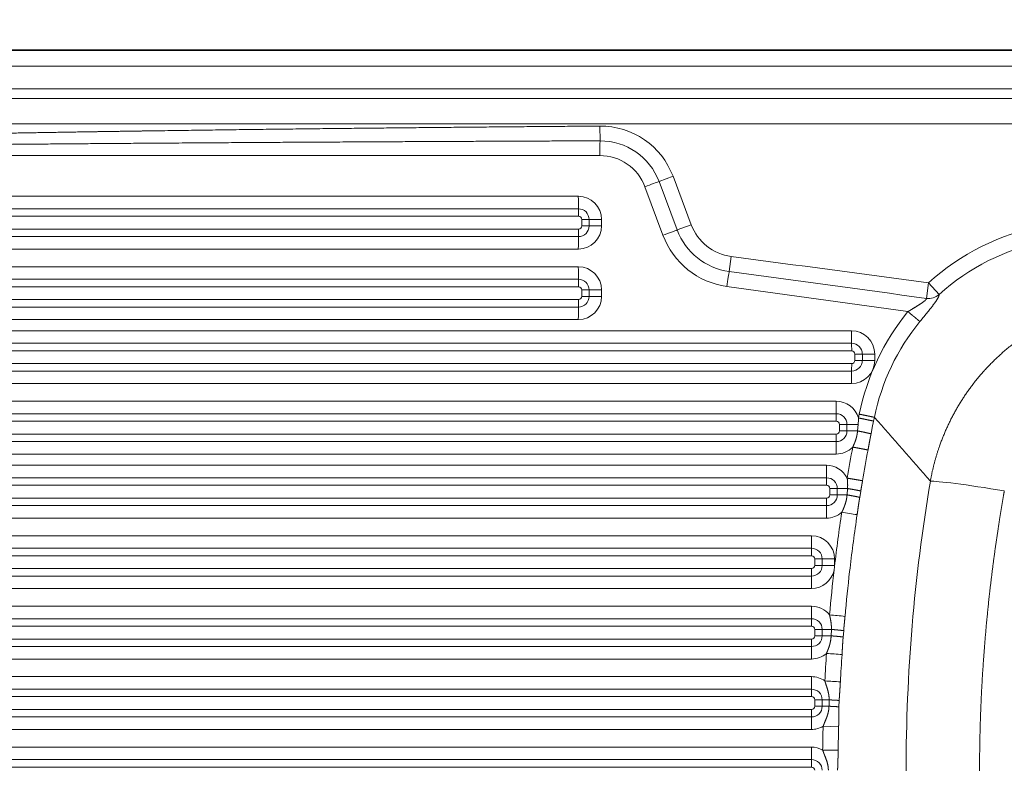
# Model space of a CAD drawing. Extents: x 59 to 1107, y -59 to 894.
# Tile 3 of 7: x 366 to 674, y 272 to 507. Entities that reach past the tile are written whole.
import ezdxf
from ezdxf.enums import TextEntityAlignment as Align

# ---------------------------------------------------------------- set-up
doc = ezdxf.new("R2010")
doc.units = 0
doc.layers.get('0').update_dxf_attribs({"lineweight": 13})
doc.styles.get("Standard").update_dxf_attribs({"font": 'isocp.shx'})
doc.dimstyles.get("Standard").update_dxf_attribs({"dimtxt": 2.5, "dimasz": 2.5, "dimexe": 1.25, "dimexo": 0.625, "dimtad": 1, "dimcen": 2.5, "dimadec": 0, "dimazin": 0, "dimtfac": 1, "dimtmove": 0, "dimatfit": 0, "dimfxl": 0, "dimarcsym": 0})

# ---------------------------------------------------------------- blocks, each defined once
blk = doc.blocks.new('*D')
at = {"color": 7, "lineweight": 13}
for p, q in [((188.07, 777.83), (73.04, 777.83)), ((75.04, 562.83), (75.04, 777.83)), ((188.07, 777.83), (125.96, 777.83)), ((127.96, 727.83), (127.96, 777.83)), ((198.07, 727.83), (125.96, 727.83)), ((726.57, 562.83), (73.04, 562.83)), ((188.07, 497.03), (75.48, 497.03)), ((77.48, 47.03), (77.48, 497.03)), ((737.2, 250.36), (826.8, 335.25)), ((185.07, 270.03), (185.07, -58.81)), ((1085.07, 270.03), (1085.07, -58.81)), ((760.07, 209.37), (760.07, 5.69)), ((185.07, 50.03), (185.07, 5.69)), ((188.07, 47.03), (75.48, 47.03)), ((185.07, 7.69), (760.07, 7.69)), ((185.07, -56.81), (1085.07, -56.81))]:
    blk.add_line(p, q, dxfattribs=at)
for points in [[(75.56, 775.9), (75.04, 777.83), (74.53, 775.9)], [(128.48, 775.9), (127.96, 777.83), (127.44, 775.9)], [(127.44, 729.77), (127.96, 727.83), (128.48, 729.77)], [(74.53, 564.77), (75.04, 562.83), (75.56, 564.77)], [(78, 495.09), (77.48, 497.03), (76.97, 495.09)], [(781.89, 291.99), (782.93, 293.69), (781.18, 292.74)], [(738.25, 252.07), (737.2, 250.36), (738.96, 251.31)], [(76.97, 48.96), (77.48, 47.03), (78, 48.96)], [(187, 8.2), (185.07, 7.69), (187, 7.17)], [(758.14, 7.17), (760.07, 7.69), (758.14, 8.2)], [(187, -56.29), (185.07, -56.81), (187, -57.33)], [(1083.14, -57.33), (1085.07, -56.81), (1083.14, -56.29)]]:
    blk.add_lwpolyline(points, dxfattribs=at)
for s, rotation, p, p2 in [('50', 90, (125.96, 739.29), (125.96, 766.38)), ('215', 90, (73.04, 649.32), (73.04, 691.35)), ('63', 43.4546, (805.76, 318.07), (825.42, 336.7)), ('%%c', 43.4546, (797.58, 310.32), (805.03, 317.38)), ('450', 90, (75.48, 251.01), (75.48, 293.04))]:
    blk.add_text(s, height=14, rotation=rotation, dxfattribs=at).set_placement(p, p2, align=Align.FIT)
for s, p, p2 in [('575', (451.55, 9.69), (493.58, 9.69)), ('900', (614.05, -54.81), (656.08, -54.81))]:
    blk.add_text(s, height=14, dxfattribs=at).set_placement(p, p2, align=Align.FIT)
blk = doc.blocks.new('BLOCK18')
at = {"color": 7, "lineweight": 35}
blk.add_line((445, 225), (-445, 225), dxfattribs=at)
at = {"color": 7, "lineweight": 13}
for p, q in [((-445, 220), (445, 220)), ((420, 212.95), (-420, 212.95)), ((-420, 209.97), (420, 209.97)), ((420, 202), (-420, 202)), ((-87.57, 192.11), (-427.14, 192.11)), ((-416.18, 179.38), (-94.29, 179.38)), ((-94.26, 175.48), (-416.14, 175.48)), ((-94.24, 173.13), (-416.12, 173.13)), ((-416.12, 169.13), (-94.24, 169.13)), ((-416.14, 166.79), (-94.26, 166.79)), ((-94.29, 162.89), (-416.18, 162.89)), ((-416.18, 157.38), (-94.29, 157.38)), ((-94.26, 153.48), (-416.14, 153.48)), ((-94.24, 151.13), (-416.12, 151.13)), ((8.65, 143.36), (-47.88, 151.2)), ((-416.14, 144.79), (-94.26, 144.79)), ((-416.12, 147.13), (-94.24, 147.13)), ((-94.29, 140.89), (-416.18, 140.89)), ((-416.18, 137.38), (-8.98, 137.38)), ((-8.95, 133.48), (-416.14, 133.48)), ((-8.93, 131.13), (-416.12, 131.13)), ((-416.12, 127.13), (-8.93, 127.13)), ((-416.14, 124.79), (-8.95, 124.79)), ((-8.98, 120.89), (-416.18, 120.89)), ((-416.18, 115.38), (-13.78, 115.38)), ((-416.14, 111.48), (-13.74, 111.48)), ((-416.12, 109.13), (-13.72, 109.13)), ((-416.12, 105.13), (-13.72, 105.13)), ((-416.14, 102.79), (-13.74, 102.79)), ((-13.78, 98.89), (-416.18, 98.89)), ((-416.18, 95.38), (-16.8, 95.38)), ((-416.14, 91.48), (-16.77, 91.48)), ((-416.12, 89.13), (-16.75, 89.13)), ((-416.12, 85.13), (-16.75, 85.13)), ((-416.14, 82.79), (-16.77, 82.79)), ((-16.8, 78.89), (-416.18, 78.89)), ((-416.18, 73.38), (-21.51, 73.38)), ((-21.47, 69.48), (-416.14, 69.48)), ((-416.12, 67.13), (-21.46, 67.13)), ((-416.12, 63.13), (-21.46, 63.13)), ((-416.14, 60.79), (-21.47, 60.79)), ((-21.51, 56.89), (-416.18, 56.89)), ((-416.18, 51.38), (-21.51, 51.38)), ((-416.14, 47.48), (-21.47, 47.48)), ((-416.12, 45.13), (-21.46, 45.13)), ((-416.12, 41.13), (-21.46, 41.13)), ((-416.14, 38.79), (-21.47, 38.79)), ((-21.51, 34.89), (-416.18, 34.89)), ((-416.18, 29.38), (-21.51, 29.38)), ((-416.14, 25.48), (-21.47, 25.48)), ((-416.12, 23.13), (-21.46, 23.13)), ((-416.12, 19.13), (-21.46, 19.13)), ((-416.14, 16.79), (-21.47, 16.79)), ((-21.51, 12.89), (-416.18, 12.89)), ((-416.18, 7.38), (-21.51, 7.38)), ((-416.14, 3.48), (-21.47, 3.48)), ((-416.12, 1.13), (-21.46, 1.13))]:
    blk.add_line(p, q, dxfattribs=at)
at = {"color": 7, "lineweight": 13, "ltscale": 0.114917}
blk.add_line((-87.51, 196.71), (-87.55, 201.31), dxfattribs=at)
at = {"color": 7, "lineweight": 13, "ltscale": 0.116181}
blk.add_line((-69.08, 184), (-64.73, 185.63), dxfattribs=at)
at = {"color": 7, "lineweight": 13, "ltscale": 0.403983}
blk.add_line((-64.73, 185.63), (-59.04, 170.51), dxfattribs=at)
at = {"color": 7, "lineweight": 13, "ltscale": 0.403966}
blk.add_line((-67.86, 167.22), (-73.51, 182.36), dxfattribs=at)
at = {"color": 7, "lineweight": 13, "ltscale": 0.403974}
blk.add_line((-69.08, 184), (-63.41, 168.86), dxfattribs=at)
at = {"color": 7, "lineweight": 13, "ltscale": 0.05}
for p, q in [((-93.24, 170.13), (-93.24, 172.13)), ((-90.92, 170.13), (-90.92, 172.13)), ((-87.05, 172.13), (-87.05, 170.13)), ((-93.24, 148.13), (-93.24, 150.13)), ((-90.92, 148.13), (-90.92, 150.13)), ((-87.05, 150.13), (-87.05, 148.13)), ((-7.93, 128.13), (-7.93, 130.13)), ((-5.6, 128.13), (-5.6, 130.13)), ((-1.73, 130.13), (-1.73, 128.13)), ((-12.72, 106.13), (-12.72, 108.13)), ((-10.4, 106.13), (-10.4, 108.13)), ((-15.75, 86.13), (-15.75, 88.13)), ((-13.43, 86.13), (-13.43, 88.13)), ((-20.46, 64.13), (-20.46, 66.13)), ((-18.13, 66.13), (-18.13, 64.13)), ((-14.26, 66.13), (-14.26, 64.13)), ((-20.46, 42.13), (-20.46, 44.13)), ((-18.13, 42.13), (-18.13, 44.13)), ((-20.46, 20.13), (-20.46, 22.13)), ((-18.13, 20.13), (-18.13, 22.13))]:
    blk.add_line(p, q, dxfattribs=at)
at = {"color": 7, "lineweight": 13, "ltscale": 0.058047}
for p, q in [((-90.92, 172.13), (-93.24, 172.13)), ((-93.24, 170.13), (-90.92, 170.13)), ((-90.92, 150.13), (-93.24, 150.13)), ((-93.24, 148.13), (-90.92, 148.13)), ((-5.6, 130.13), (-7.93, 130.13)), ((-7.93, 128.13), (-5.6, 128.13)), ((-10.4, 108.13), (-12.72, 108.13)), ((-12.72, 106.13), (-10.4, 106.13)), ((-13.43, 88.13), (-15.75, 88.13)), ((-15.75, 86.13), (-13.43, 86.13)), ((-18.13, 66.13), (-20.46, 66.13)), ((-20.46, 64.13), (-18.13, 64.13)), ((-18.13, 44.13), (-20.46, 44.13)), ((-20.46, 42.13), (-18.13, 42.13)), ((-18.13, 22.13), (-20.46, 22.13)), ((-20.46, 20.13), (-18.13, 20.13))]:
    blk.add_line(p, q, dxfattribs=at)
at = {"color": 7, "lineweight": 13, "ltscale": 0.096745}
for p, q in [((-90.92, 172.13), (-87.05, 172.13)), ((-87.05, 170.13), (-90.92, 170.13)), ((-90.92, 150.13), (-87.05, 150.13)), ((-87.05, 148.13), (-90.92, 148.13)), ((-5.6, 130.13), (-1.73, 130.13)), ((-1.73, 128.13), (-5.6, 128.13)), ((-18.13, 66.13), (-14.26, 66.13)), ((-14.26, 64.13), (-18.13, 64.13))]:
    blk.add_line(p, q, dxfattribs=at)
at = {"color": 7, "lineweight": 13, "ltscale": 0.116663}
blk.add_line((-63.41, 168.86), (-59.04, 170.51), dxfattribs=at)
at = {"color": 7, "lineweight": 13, "ltscale": 0.118249}
blk.add_line((-47.17, 155.89), (-46.55, 160.58), dxfattribs=at)
at = {"color": 7, "lineweight": 13, "ltscale": 0.122028}
blk.add_line((14.4, 147.5), (15.06, 152.34), dxfattribs=at)
at = {"color": 7, "lineweight": 13, "ltscale": 0.122803}
blk.add_line((15.06, 152.34), (18.36, 148.7), dxfattribs=at)
at = {"color": 7, "lineweight": 13, "ltscale": 0.030128}
blk.add_line((-6.58, 111.35), (-6.82, 110.17), dxfattribs=at)
at = {"color": 7, "lineweight": 13, "ltscale": 0.087909}
blk.add_line((-10.4, 108.13), (-6.89, 108.13), dxfattribs=at)
at = {"color": 7, "lineweight": 13, "ltscale": 0.050251}
blk.add_line((-7.09, 106.13), (-6.89, 108.13), dxfattribs=at)
at = {"color": 7, "lineweight": 13, "ltscale": 0.051525}
blk.add_line((-2.48, 107.17), (-2.07, 109.19), dxfattribs=at)
at = {"color": 7, "lineweight": 13, "ltscale": 0.02987}
blk.add_line((-2.07, 109.19), (-1.83, 110.36), dxfattribs=at)
at = {"color": 7, "lineweight": 13, "ltscale": 0.082888}
blk.add_line((-7.09, 106.13), (-10.4, 106.13), dxfattribs=at)
at = {"color": 7, "lineweight": 13, "ltscale": 0.05056}
blk.add_line((-2.88, 105.19), (-2.48, 107.17), dxfattribs=at)
at = {"color": 7, "lineweight": 13, "ltscale": 0.080297}
blk.add_line((-13.43, 88.13), (-10.22, 88.13), dxfattribs=at)
at = {"color": 7, "lineweight": 13, "ltscale": 0.076175}
blk.add_line((-10.38, 86.13), (-13.43, 86.13), dxfattribs=at)
at = {"color": 7, "lineweight": 13, "ltscale": 0.05017}
blk.add_line((-10.38, 86.13), (-10.22, 88.13), dxfattribs=at)
at = {"color": 7, "lineweight": 13, "ltscale": 0.050232}
blk.add_line((-6.41, 85.36), (-6.09, 87.34), dxfattribs=at)
at = {"color": 7, "lineweight": 13, "ltscale": 0.026069}
blk.add_line((-9.57, 62.21), (-9.45, 63.24), dxfattribs=at)
at = {"color": 7, "lineweight": 13, "ltscale": 0.071733}
blk.add_line((-18.13, 44.13), (-15.26, 44.13), dxfattribs=at)
at = {"color": 7, "lineweight": 13, "ltscale": 0.050043}
blk.add_line((-15.35, 42.13), (-15.26, 44.13), dxfattribs=at)
at = {"color": 7, "lineweight": 13, "ltscale": 0.049718}
blk.add_line((-11.59, 41.75), (-11.43, 43.73), dxfattribs=at)
at = {"color": 7, "lineweight": 13, "ltscale": 0.069671}
blk.add_line((-15.35, 42.13), (-18.13, 42.13), dxfattribs=at)
at = {"color": 7, "lineweight": 13, "ltscale": 0.054114}
blk.add_line((-18.13, 22.13), (-15.97, 22.13), dxfattribs=at)
at = {"color": 7, "lineweight": 13, "ltscale": 0.050011}
blk.add_line((-16.01, 20.13), (-15.97, 22.13), dxfattribs=at)
at = {"color": 7, "lineweight": 13, "ltscale": 0.049589}
blk.add_line((-12.91, 19.95), (-12.83, 21.93), dxfattribs=at)
at = {"color": 7, "lineweight": 13, "ltscale": 0.053078}
blk.add_line((-16.01, 20.13), (-18.13, 20.13), dxfattribs=at)
at = {"color": 7, "lineweight": 13, "ltscale": 0.12128}
for p, q in [((-17.85, 13.88), (-13, 13.75)), ((-17.99, 6.47), (-13.14, 6.41))]:
    blk.add_line(p, q, dxfattribs=at)
at = {"color": 7, "lineweight": 13}
for centre, radius, start, end in [((-87.37, 177.12), 24.19, 20.6093, 90.4242), ((-87.42, 177.11), 19.59, 20.5579, 90.2621), ((-87.57, 177.11), 15, 20.4746, 90), ((-94.29, 172.13), 7.24, 359.9953, 89.995), ((-94.26, 172.13), 3.34, 359.9953, 89.995), ((-94.24, 172.13), 1, 359.9953, 89.995), ((-94.29, 170.13), 7.24, 270.0054, 0.005), ((-94.26, 170.13), 3.34, 270.0054, 0.005), ((-94.24, 170.13), 1, 270.0054, 0.005), ((-44.5, 175.98), 15.53, 200.622, 262.4477), ((-44.44, 175.97), 25, 200.4746, 262.0973), ((-44.43, 175.97), 20.26, 200.5313, 262.2318), ((-3972.61, -29404.34), 29824.47, 82.31628, 82.435681), ((-94.29, 150.13), 7.24, 359.9953, 89.995), ((-8070.3, -58924.43), 59622.61, 82.2068042, 82.2665217), ((-94.26, 150.13), 3.34, 359.9953, 89.995), ((-94.24, 150.13), 1, 359.9953, 89.995), ((-94.29, 148.13), 7.24, 270.0054, 0.005), ((-94.26, 148.13), 3.34, 270.0054, 0.005), ((-94.24, 148.13), 1, 270.0054, 0.005), ((15.03, 152.57), 5.11, 263.0254, 310.731), ((-8.98, 130.13), 7.24, 359.9953, 89.995), ((-8.95, 130.13), 3.34, 359.9953, 89.995), ((-8.93, 130.13), 1, 359.9953, 89.995), ((-8.98, 128.13), 7.24, 270.0054, 0.005), ((-8.95, 128.13), 3.34, 270.0054, 0.005), ((-8.93, 128.13), 1, 270.0054, 0.005), ((-13.78, 108.13), 7.24, 16.3239, 89.9968), ((-13.74, 108.13), 3.34, 359.9953, 89.995), ((-13.72, 108.13), 1, 359.9953, 89.995), ((-23.35, 109.64), 16.53, 354.7752, 1.8419), ((-42331.49, -36965.31), 56270.82, 41.187433, 41.214442), ((-13.74, 106.13), 3.34, 270.0054, 0.005), ((-13.72, 106.13), 1, 270.0054, 0.005), ((-13.78, 106.13), 7.24, 270.0012, 315.6053), ((548.95, -3), 567.18, 169.4275, 170.4218), ((548.87, -3), 562.24, 169.4272, 170.4215), ((-16.8, 88.13), 7.24, 26.5593, 89.9978), ((-16.77, 88.13), 3.34, 359.9953, 89.995), ((-16.77, 86.13), 3.34, 270.0054, 0.005), ((-16.75, 88.13), 1, 359.9953, 89.995), ((-16.75, 86.13), 1, 270.0054, 0.005), ((-16.8, 86.13), 7.24, 270.001, 311.3168), ((537.92, -1.27), 556.02, 171.5232, 173.2775), ((-116.57, -628.38), 716.74, 81.22463, 81.61251), ((537.84, -1.27), 551.08, 171.523, 173.2774), ((-21.51, 66.13), 7.24, 359.9953, 89.995), ((-21.48, 66.13), 3.34, 359.9953, 89.995), ((-21.46, 66.13), 1, 0.0027, 89.9875), ((-21.51, 64.13), 7.24, 270.0041, 349.1755), ((-21.48, 64.13), 3.34, 270.0054, 0.005), ((-21.46, 64.13), 1, 270.0054, 0.005), ((532.12, -0.58), 550.17, 173.3874, 174.8657), ((-28.9, 65), 14.67, 351.2795, 355.3883), ((-21.51, 64.13), 7.25, 357.4971, 0), ((532.03, -0.58), 545.23, 173.3873, 174.8656), ((-21.51, 44.14), 7.24, 38.5801, 89.9988), ((-21.48, 44.13), 3.34, 359.9953, 89.995), ((-120.37, -1127.1), 1180.39, 84.68418, 84.91967), ((-21.46, 44.13), 1, 359.9953, 89.995), ((-21.48, 42.13), 3.34, 270.0054, 0.005), ((-21.46, 42.13), 1, 270.0054, 0.005), ((-21.51, 42.13), 7.24, 270.001, 310.6256), ((526.47, -0.11), 544.5, 176.1301, 177.0366), ((-121.31, -1524.75), 1564.88, 85.99265, 86.17027), ((526.38, -0.11), 539.56, 176.13, 177.0366), ((-21.51, 22.14), 7.24, 54.5328, 89.9996), ((-121.82, -2012.2), 2042.91, 86.93136, 87.06742), ((-21.48, 22.13), 3.34, 359.9953, 89.995), ((-21.46, 22.13), 1, 359.9953, 89.995), ((-21.48, 20.13), 3.34, 270.0054, 0.005), ((-21.46, 20.13), 1, 270.0054, 0.005), ((-21.51, 20.13), 7.24, 270.0006, 300.3058), ((523.88, 0), 541.91, 178.532, 179.3157), ((523.79, 0), 536.97, 178.532, 179.3156), ((-21.51, 0.14), 7.24, 60.9615, 89.9998), ((-21.48, 0.13), 3.34, 359.9951, 89.995), ((-21.46, 0.13), 1, 359.9951, 89.995)]:
    blk.add_arc(centre, radius, start, end, dxfattribs=at)
for centre, major_axis, ratio, start_param, end_param in [((-87.48, 192.11), (0, 5), 0.017452, 0.404474, 1.570796), ((-73.43, 182.36), (-4.68, -1.75), 0.006106, 3.519476, 4.728739), ((-94.21, 179.38), (0, 5), 0.017452, 1.570796, 2.466461), ((-94.29, 173.13), (0, -3), 0.017452, 1.570796, 2.466461), ((-94.29, 169.13), (0, -3), 0.017452, 0.675132, 1.570796), ((66.29, 96.23), (55.9, -51.47), 0.98435, 2.51528, 3.053686), ((-94.21, 162.89), (0, 5), 0.017452, 0.675132, 1.570796), ((-67.77, 167.22), (4.68, 1.75), 0.006106, 0.36729, 1.587147), ((66.44, 95.94), (50.45, -50.49), 0.98027, 2.557444, 3.094738), ((-94.21, 157.38), (0, 5), 0.017452, 1.570796, 2.466461), ((-47.79, 151.2), (-0.69, -4.95), 0.017287, 3.47181, 4.71479), ((-94.29, 151.13), (0, -3), 0.017452, 1.570796, 2.466461), ((-94.21, 140.89), (0, 5), 0.017452, 0.675132, 1.570796), ((-94.29, 147.13), (0, -3), 0.017452, 0.675132, 1.570796), ((67.67, 94.74), (56.52, -51.5), 0.980282, 3.192445, 3.66903), ((67.6, 94.73), (52.88, -48.23), 0.977631, 3.192892, 3.669434), ((-8.89, 137.38), (0, 5), 0.017452, 1.570796, 2.466461), ((-8.98, 131.13), (0, -3), 0.017452, 1.570796, 2.466461), ((-8.98, 127.13), (0, -3), 0.017452, 0.675132, 1.570796), ((-8.89, 120.89), (0, 5), 0.017452, 0.675132, 1.570796), ((-13.69, 115.38), (0, 5), 0.017452, 1.570796, 2.466461), ((-13.78, 109.13), (0, -3), 0.017452, 1.570796, 2.466461), ((-13.78, 105.13), (0, -3), 0.017452, 0.675132, 1.570796), ((-13.69, 98.89), (0, 5), 0.017452, 0.675132, 1.570796), ((-16.71, 95.38), (0, 5), 0.017452, 1.570796, 2.466461), ((-16.8, 89.13), (0, -3), 0.017452, 1.570796, 2.466461), ((5077.75, -199.43), (5069.16, -223.28), 0.326802, 3.101303, 3.155979), ((39.97, 86.15), (24.66, -4.14), 0.040908, 1.627393, 2.984379), ((-16.8, 85.13), (0, -3), 0.017452, 0.675132, 1.570796), ((-16.71, 78.89), (0, 5), 0.017452, 0.675132, 1.570796), ((-21.42, 73.38), (0, 5), 0.017452, 1.570796, 2.466461), ((-21.51, 67.13), (0, -3), 0.017452, 1.570796, 2.466461), ((-21.51, 63.13), (0, -3), 0.017452, 0.675132, 1.570796), ((-21.42, 56.89), (0, 5), 0.017452, 0.675132, 1.570796), ((-21.42, 51.38), (0, 5), 0.017452, 1.570796, 2.466461), ((-21.51, 45.13), (0, -3), 0.017452, 1.570796, 2.466461), ((-21.51, 41.13), (0, -3), 0.017452, 0.675132, 1.570796), ((-21.42, 34.89), (0, 5), 0.017452, 0.675132, 1.570796), ((-21.42, 29.38), (0, 5), 0.017452, 1.570796, 2.466461), ((-21.51, 23.13), (0, -3), 0.017452, 1.570796, 2.466461), ((-21.51, 19.13), (0, -3), 0.017452, 0.675132, 1.570796), ((-21.42, 12.89), (0, 5), 0.017452, 0.675132, 1.570796), ((-21.42, 7.38), (0, 5), 0.017452, 1.570796, 2.466461), ((-21.51, 1.13), (0, -3), 0.017452, 1.570796, 2.466461)]:
    blk.add_ellipse(centre, major_axis=major_axis, ratio=ratio, start_param=start_param, end_param=end_param, dxfattribs=at)
for points, knots in [([(-87.55, 201.31), (-114.53, 201.1), (-141.5, 200.87), (-168.43, 200.59), (-198.16, 200.24), (-227.91, 199.81), (-230.77, 199.77), (-236.33, 199.69), (-241.88, 199.6), (-244.66, 199.56), (-261.2, 199.3), (-277.69, 199.01), (-291.38, 198.75), (-308.72, 198.39), (-326.11, 197.98), (-329.75, 197.89), (-336.61, 197.72), (-343.47, 197.54), (-346.69, 197.45), (-353.93, 197.25), (-361.18, 197.03), (-365.21, 196.9), (-370.46, 196.73), (-375.71, 196.54), (-376.91, 196.5), (-384.16, 196.24), (-391.39, 195.95), (-397.24, 195.7), (-403.9, 195.39), (-410.56, 195), (-411.2, 194.97), (-413.7, 194.82), (-416.17, 194.66), (-417.94, 194.54), (-420.87, 194.33), (-423.84, 194.08), (-424.97, 193.98), (-426.1, 193.88), (-427.22, 193.76)], [0, 0, 0, 0, 0, 0, 190.422487, 190.422487, 190.422487, 209.948127, 209.948127, 209.948127, 229.616543, 229.616543, 229.616543, 326.809234, 326.809234, 326.809234, 352.516047, 352.516047, 352.516047, 375.22143, 375.22143, 375.22143, 403.662495, 403.662495, 403.662495, 412.297051, 412.297051, 412.297051, 454.85337, 454.85337, 454.85337, 459.366931, 459.366931, 459.366931, 472.63201, 472.63201, 472.63201, 480.629638, 480.629638, 480.629638, 480.629638, 480.629638, 480.629638]), ([(-427.14, 192.94), (-425.88, 193), (-424.61, 193.06), (-423.34, 193.12), (-421.35, 193.2), (-419.38, 193.27), (-418.65, 193.3), (-417.19, 193.35), (-415.72, 193.4), (-414.99, 193.42), (-413.51, 193.47), (-412.03, 193.51), (-411.28, 193.54), (-409.86, 193.58), (-408.43, 193.62), (-407.37, 193.65), (-402.44, 193.78), (-397.51, 193.9), (-393.33, 193.99), (-386.87, 194.12), (-380.37, 194.24), (-378.28, 194.28), (-370.84, 194.41), (-363.39, 194.54), (-358.19, 194.62), (-350, 194.73), (-341.8, 194.85), (-338.8, 194.89), (-315.35, 195.19), (-291.94, 195.43), (-271.94, 195.62), (-248.21, 195.81), (-224.48, 195.99), (-220.53, 196.01), (-191.95, 196.21), (-163.39, 196.38), (-138.12, 196.5), (-112.82, 196.61), (-87.51, 196.71)], [0, 0, 0, 0, 0, 0, 8.938271, 8.938271, 8.938271, 14.240938, 14.240938, 14.240938, 19.543604, 19.543604, 19.543604, 24.846105, 24.846105, 24.846105, 29.606649, 29.606649, 29.606649, 59.735249, 59.735249, 59.735249, 75.560058, 75.560058, 75.560058, 112.288498, 112.288498, 112.288498, 133.405049, 133.405049, 133.405049, 277.839594, 277.839594, 277.839594, 300.954994, 300.954994, 300.954994, 479.562429, 479.562429, 479.562429, 479.562429, 479.562429, 479.562429]), ([(12.37, 140.25), (13.34, 141.43), (14.31, 142.62), (15.26, 143.79), (16.71, 145.62), (17.77, 147.15), (18.1, 147.69), (18.33, 148.21), (18.37, 148.56), (18.37, 148.61), (18.37, 148.66), (18.36, 148.7)], [0, 0, 0, 0, 0, 0, 10.277376, 10.277376, 10.277376, 16.939769, 16.939769, 16.939769, 18.106436, 18.106436, 18.106436, 18.106436, 18.106436, 18.106436]), ([(14.4, 147.5), (14.45, 147.4), (14.41, 147.27), (14.29, 147.1), (13.73, 146.57), (12.72, 145.87), (11.96, 145.39), (10.84, 144.69), (9.67, 143.98), (9.33, 143.77), (8.99, 143.56), (8.65, 143.36)], [0, 0, 0, 0, 0, 0, 3.959069, 3.959069, 3.959069, 10.873656, 10.873656, 10.873656, 13.634625, 13.634625, 13.634625, 13.634625, 13.634625, 13.634625]), ([(71.88, 146.74), (65.44, 145.6), (59.14, 143.7), (53.09, 141.07), (41.74, 134.44), (32.23, 125.34), (28.04, 120.25), (22.38, 111.43), (18.47, 101.74), (17.26, 98.03), (16.32, 94.24), (15.64, 90.4)], [0, 0, 0, 0, 0, 0, 45.979674, 45.979674, 45.979674, 91.79968, 91.79968, 91.79968, 119.022718, 119.022718, 119.022718, 119.022718, 119.022718, 119.022718]), ([(8.65, 143.36), (9.43, 142.72), (10.21, 142.08), (10.97, 141.44), (11.78, 140.77), (12.23, 140.38), (12.29, 140.33), (12.34, 140.28), (12.37, 140.25)], [0, 0, 0, 0, 0, 0, 7.1948, 7.1948, 7.1948, 8.559808, 8.559808, 8.559808, 8.559808, 8.559808, 8.559808]), ([(-6.58, 111.35), (-5.68, 111.17), (-4.79, 110.98), (-3.91, 110.8), (-2.84, 110.58), (-2.15, 110.43), (-2, 110.4), (-1.9, 110.37), (-1.83, 110.36)], [0, 0, 0, 0, 0, 0, 6.633678, 6.633678, 6.633678, 8.862299, 8.862299, 8.862299, 8.862299, 8.862299, 8.862299]), ([(-6.82, 110.17), (-5.82, 109.97), (-4.83, 109.76), (-3.83, 109.56), (-2.79, 109.34), (-2.24, 109.23), (-2.17, 109.21), (-2.11, 109.2), (-2.07, 109.19)], [0, 0, 0, 0, 0, 0, 7.259394, 7.259394, 7.259394, 8.625748, 8.625748, 8.625748, 8.625748, 8.625748, 8.625748]), ([(-8.6, 101.06), (-8.33, 101.62), (-8.07, 102.19), (-7.83, 102.78), (-7.49, 103.8), (-7.26, 104.85), (-7.18, 105.27), (-7.13, 105.7), (-7.09, 106.13)], [0, 0, 0, 0, 0, 0, 4.441633, 4.441633, 4.441633, 7.451214, 7.451214, 7.451214, 7.451214, 7.451214, 7.451214]), ([(-7.09, 106.13), (-6.18, 105.95), (-5.28, 105.76), (-4.4, 105.57), (-3.51, 105.37), (-3.03, 105.24), (-2.97, 105.22), (-2.92, 105.2), (-2.88, 105.19)], [0, 0, 0, 0, 0, 0, 6.678281, 6.678281, 6.678281, 7.955408, 7.955408, 7.955408, 7.955408, 7.955408, 7.955408]), ([(-3.83, 100.16), (-3.67, 101.02), (-3.52, 101.87), (-3.37, 102.66), (-3.19, 103.64), (-2.99, 104.62), (-2.96, 104.81), (-2.92, 105), (-2.88, 105.19)], [0, 0, 0, 0, 0, 0, 5.82317, 5.82317, 5.82317, 7.191822, 7.191822, 7.191822, 7.191822, 7.191822, 7.191822]), ([(-8.6, 101.06), (-7.6, 100.88), (-6.6, 100.69), (-5.6, 100.5), (-4.56, 100.3), (-4, 100.2), (-3.93, 100.18), (-3.87, 100.17), (-3.83, 100.16)], [0, 0, 0, 0, 0, 0, 7.256827, 7.256827, 7.256827, 8.622262, 8.622262, 8.622262, 8.622262, 8.622262, 8.622262]), ([(-10.32, 91.37), (-9.32, 91.2), (-8.32, 91.03), (-7.32, 90.86), (-6.27, 90.68), (-5.71, 90.59), (-5.64, 90.57), (-5.58, 90.56), (-5.54, 90.55)], [0, 0, 0, 0, 0, 0, 7.139114, 7.139114, 7.139114, 8.46564, 8.46564, 8.46564, 8.46564, 8.46564, 8.46564]), ([(-12.02, 80.69), (-11.68, 81.39), (-11.36, 82.1), (-11.06, 82.84), (-10.71, 83.94), (-10.49, 85.08), (-10.44, 85.43), (-10.41, 85.78), (-10.38, 86.13)], [0, 0, 0, 0, 0, 0, 5.562086, 5.562086, 5.562086, 8.000682, 8.000682, 8.000682, 8.000682, 8.000682, 8.000682]), ([(-10.38, 86.13), (-9.51, 85.99), (-8.66, 85.84), (-7.83, 85.68), (-7, 85.52), (-6.56, 85.4), (-6.5, 85.39), (-6.45, 85.37), (-6.41, 85.36)], [0, 0, 0, 0, 0, 0, 6.422699, 6.422699, 6.422699, 7.666357, 7.666357, 7.666357, 7.666357, 7.666357, 7.666357]), ([(-10.22, 88.13), (-9.32, 87.98), (-8.44, 87.83), (-7.58, 87.67), (-6.7, 87.5), (-6.24, 87.39), (-6.17, 87.37), (-6.12, 87.35), (-6.09, 87.34)], [0, 0, 0, 0, 0, 0, 6.517166, 6.517166, 6.517166, 7.762077, 7.762077, 7.762077, 7.762077, 7.762077, 7.762077]), ([(31.01, 0), (31.01, 7.31), (31.15, 14.63), (31.42, 22.03), (32.22, 36.13), (33.59, 50.97), (34.37, 58.07), (35.62, 67.8), (37.16, 77.9), (37.55, 80.4), (38.04, 83.33), (38.55, 86.29), (38.61, 86.66), (38.68, 87.02), (38.74, 87.39)], [0, 0, 0, 0, 0, 0, 78.371517, 78.371517, 78.371517, 146.357569, 146.357569, 146.357569, 168.980625, 168.980625, 168.980625, 172.198775, 172.198775, 172.198775, 172.198775, 172.198775, 172.198775]), ([(-7.22, 79.97), (-7.08, 80.92), (-6.95, 81.84), (-6.83, 82.7), (-6.67, 83.75), (-6.51, 84.78), (-6.48, 84.97), (-6.44, 85.17), (-6.41, 85.36)], [0, 0, 0, 0, 0, 0, 6.258282, 6.258282, 6.258282, 7.676541, 7.676541, 7.676541, 7.676541, 7.676541, 7.676541]), ([(-11.43, 43.73), (-11.37, 44.48), (-11.3, 45.23), (-11.22, 46), (-11.13, 46.92), (-11.04, 47.88), (-11.03, 47.99), (-11.02, 48.1), (-11.01, 48.21)], [0, 0, 0, 0, 0, 0, 5.60104, 5.60104, 5.60104, 6.325628, 6.325628, 6.325628, 6.325628, 6.325628, 6.325628]), ([(-15.26, 44.13), (-14.51, 44.07), (-13.78, 44), (-13.07, 43.93), (-12.23, 43.84), (-11.69, 43.77), (-11.57, 43.76), (-11.49, 43.75), (-11.43, 43.73)], [0, 0, 0, 0, 0, 0, 5.463914, 5.463914, 5.463914, 7.317951, 7.317951, 7.317951, 7.317951, 7.317951, 7.317951]), ([(-16.79, 36.63), (-16.59, 37.13), (-16.38, 37.64), (-16.17, 38.16), (-15.8, 39.24), (-15.53, 40.37), (-15.43, 40.95), (-15.37, 41.54), (-15.35, 42.13)], [0, 0, 0, 0, 0, 0, 3.918334, 3.918334, 3.918334, 7.981744, 7.981744, 7.981744, 7.981744, 7.981744, 7.981744]), ([(-15.35, 42.13), (-14.52, 42.06), (-13.71, 41.99), (-12.93, 41.92), (-12.15, 41.83), (-11.73, 41.78), (-11.67, 41.77), (-11.63, 41.76), (-11.59, 41.75)], [0, 0, 0, 0, 0, 0, 6.228266, 6.228266, 6.228266, 7.455124, 7.455124, 7.455124, 7.455124, 7.455124, 7.455124]), ([(-11.95, 36.3), (-11.89, 37.17), (-11.84, 38.01), (-11.8, 38.82), (-11.73, 39.88), (-11.66, 40.91), (-11.64, 41.19), (-11.62, 41.47), (-11.59, 41.75)], [0, 0, 0, 0, 0, 0, 5.561195, 5.561195, 5.561195, 7.664205, 7.664205, 7.664205, 7.664205, 7.664205, 7.664205]), ([(-15.97, 22.13), (-15.96, 22.77), (-16.01, 23.4), (-16.11, 24.04), (-16.38, 25.13), (-16.71, 26.19), (-16.87, 26.64), (-17.05, 27.19), (-17.21, 27.73), (-17.25, 27.83), (-17.28, 27.93), (-17.3, 28.03)], [0, 0, 0, 0, 0, 0, 4.339602, 4.339602, 4.339602, 7.712616, 7.712616, 7.712616, 8.49076, 8.49076, 8.49076, 8.49076, 8.49076, 8.49076]), ([(-12.83, 21.93), (-12.8, 22.48), (-12.77, 23.04), (-12.73, 23.6), (-12.65, 24.75), (-12.56, 26.01), (-12.53, 26.59), (-12.49, 27.18), (-12.46, 27.78)], [0, 0, 0, 0, 0, 0, 4.567494, 4.567494, 4.567494, 8.282785, 8.282785, 8.282785, 8.282785, 8.282785, 8.282785]), ([(-15.97, 22.13), (-15.34, 22.1), (-14.73, 22.07), (-14.16, 22.04), (-13.48, 21.99), (-13.04, 21.96), (-12.95, 21.95), (-12.88, 21.94), (-12.83, 21.93)], [0, 0, 0, 0, 0, 0, 4.659084, 4.659084, 4.659084, 6.269308, 6.269308, 6.269308, 6.269308, 6.269308, 6.269308]), ([(-17.85, 13.88), (-17.68, 14.32), (-17.5, 14.77), (-17.31, 15.23), (-16.9, 16.18), (-16.53, 17.16), (-16.37, 17.68), (-16.17, 18.48), (-16.06, 19.29), (-16.03, 19.57), (-16.01, 19.85), (-16.01, 20.13)], [0, 0, 0, 0, 0, 0, 3.523272, 3.523272, 3.523272, 7.232341, 7.232341, 7.232341, 9.137463, 9.137463, 9.137463, 9.137463, 9.137463, 9.137463]), ([(-16.01, 20.13), (-15.3, 20.1), (-14.63, 20.07), (-13.99, 20.03), (-13.37, 20), (-13.03, 19.96), (-12.98, 19.96), (-12.94, 19.96), (-12.91, 19.95)], [0, 0, 0, 0, 0, 0, 5.619958, 5.619958, 5.619958, 6.771648, 6.771648, 6.771648, 6.771648, 6.771648, 6.771648]), ([(-13, 13.75), (-12.98, 14.54), (-12.97, 15.32), (-12.96, 16.09), (-12.96, 17.39), (-12.95, 18.54), (-12.94, 19.01), (-12.93, 19.48), (-12.91, 19.95)], [0, 0, 0, 0, 0, 0, 4.848905, 4.848905, 4.848905, 8.742908, 8.742908, 8.742908, 8.742908, 8.742908, 8.742908]), ([(-16.21, 0.13), (-16.21, 0.83), (-16.28, 1.52), (-16.44, 2.2), (-16.81, 3.38), (-17.26, 4.5), (-17.46, 4.99), (-17.68, 5.57), (-17.88, 6.15), (-17.92, 6.26), (-17.96, 6.36), (-17.99, 6.47)], [0, 0, 0, 0, 0, 0, 4.721521, 4.721521, 4.721521, 8.380217, 8.380217, 8.380217, 9.214381, 9.214381, 9.214381, 9.214381, 9.214381, 9.214381]), ([(-13.31, 0.13), (-13.31, 0.58), (-13.3, 1.04), (-13.29, 1.49), (-13.25, 2.49), (-13.21, 3.62), (-13.19, 4.21), (-13.17, 5), (-13.15, 5.81), (-13.15, 6.01), (-13.14, 6.21), (-13.14, 6.41)], [0, 0, 0, 0, 0, 0, 3.938924, 3.938924, 3.938924, 7.677025, 7.677025, 7.677025, 8.908864, 8.908864, 8.908864, 8.908864, 8.908864, 8.908864])]:
    blk.add_open_spline(points, degree=5, knots=knots, dxfattribs=at)
for points in [[(-10.22, 88.13), (-10.17, 88.79), (-10.16, 89.45), (-10.19, 90.1), (-10.25, 90.74), (-10.32, 91.37)], [(-6.09, 87.34), (-5.98, 87.96), (-5.88, 88.59), (-5.77, 89.22), (-5.65, 89.88), (-5.54, 90.55)], [(-15.26, 44.13), (-15.23, 45.06), (-15.29, 45.99), (-15.45, 46.91), (-15.65, 47.79), (-15.85, 48.65)]]:
    blk.add_open_spline(points, degree=5, dxfattribs=at)

msp = doc.modelspace()

# ---------------------------------------------------------------- block references
at = {"lineweight": 0}
msp.add_blockref('BLOCK18', (635.068, 272.026), dxfattribs=at)

# ---------------------------------------------------------------- dimensions: what is measured, and where the dimension line sits
at = {"color": 0, "lineweight": 0}
for base, p1, p2, angle, middle, dimtype in [((77.485, 497.026), (190.068, 47.026), (190.068, 497.026), 90, (77.485, 272.026), 161), ((185.068, -56.811), (1085.068, 272.026), (185.068, 272.026), 180, (635.068, -56.811), 161), ((760.068, 7.687), (185.068, 52.026), (760.068, 211.375), 359.99809, (472.568, 7.687), 160), ((127.961, 727.833), (190.068, 777.833), (200.068, 727.833), 269.99857, (127.961, 752.833), 160), ((75.044, 562.833), (190.068, 777.833), (728.568, 562.833), 269.99857, (75.044, 670.333), 160)]:
    dim = msp.add_linear_dim(base=base, p1=p1, p2=p2, angle=angle, dimstyle='Standard', dxfattribs=at)
    dim.commit()
    dim.dimension.update_dxf_attribs({"geometry": '*D', "text_midpoint": middle, "dimtype": dimtype})
dim = msp.add_diameter_dim_2p(p1=(737.202, 250.361), p2=(782.935, 293.691), dimstyle='Standard', dxfattribs=at)
dim.commit()
dim.dimension.update_dxf_attribs({"geometry": '*D', "text_midpoint": (812.874, 322.058), "dimtype": 163})

doc.saveas('drawing.dxf')
